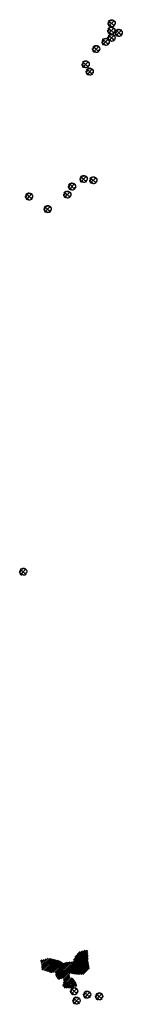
# Model space of a CAD drawing. Extents: x 184824 to 184969, y 346623 to 348010.
import ezdxf

# ---------------------------------------------------------------- set-up
doc = ezdxf.new("R2010")
doc.units = 0
doc.layers.add('V-WA-GR-BOOM-S', color=10, linetype='Continuous', lineweight=25)
doc.layers.add('V-WE-GR-STRUWEEL-A-1000', color=241, linetype='Continuous', lineweight=18)

# ---------------------------------------------------------------- blocks, each defined once
blk = doc.blocks.new('V-SGR-BOOM_05')
at = {"lineweight": -3}
for p, q in [((-4.2, 4.2), (4.2, -4.2)), ((4.2, 4.2), (-4.2, -4.2))]:
    blk.add_line(p, q, dxfattribs=at)
blk.add_lwpolyline([(0.4, 4.7), (0.4, 4.7), (0.4, 4.7), (0.5, 4.7), (0.5, 4.7), (0.5, 4.8), (0.5, 4.8), (0.5, 4.8), (0.5, 4.8), (0.5, 4.8), (0.5, 4.8), (0.5, 4.8), (0.5, 4.8), (0.5, 4.9), (0.5, 4.9), (0.5, 4.9), (0.5, 5, -0.52938), (0.5, 5.1, -0.087139), (2.2, 4.6, -0.372341), (2.3, 4.5), (2.4, 4.1), (2.2, 3.9), (2, 4), (1.8, 3.8), (1.9, 3.6), (2.1, 3.5), (2.7, 3.7), (2.9, 3.6), (2.8, 3.5), (2.7, 3.4), (2.6, 2.9), (2.7, 2.7), (3.2, 3.3, -0.504641), (3.4, 3.1, 0.331948), (3.5, 2.9, 0.282008), (4, 3), (4, 3, -0.512156), (4.2, 3, -0.16076), (5.1, -0.1), (5, -0.2), (5, -0.3), (4.9, -0.3), (4.9, -0.4), (4.7, -0.4), (4.6, -0.5), (4.9, -0.7), (4.9, -0.7), (5.1, -0.6, -0.106371), (4.3, -2.6), (3.7, -2.2), (3.6, -2.3), (3.5, -1.9), (3.3, -1.7), (3, -1.7), (3, -2), (2.8, -2.7), (2.9, -2.8), (3, -2.8), (3.9, -3.2, -0.236298), (-0.2, -5, 0.159625), (-0.3, -4.8, 0.350802), (-0.3, -4.5, -0.504641), (-0.6, -4.4), (-0.5, -4.2), (-0.6, -4), (-0.8, -4), (-0.8, -4.1), (-0.9, -4.2), (-1.1, -4.1), (-1.2, -3.5), (-1.3, -3.4), (-1.5, -3.4), (-1.6, -3.7), (-1.7, -3.7), (-1.8, -3.9), (-2, -3.8, 0.733583), (-1.9, -4, -0.861625), (-1.9, -4.1, 0.279978), (-2, -4.4), (-2, -4.4, -0.827056), (-2.2, -4.6, -0.116774), (-4.2, -2.6), (-4.1, -2.5), (-4.1, -2.5), (-4.1, -2.5), (-4, -2.5), (-4, -2.5), (-4, -2.5), (-4, -2.5), (-3.8, -2.2), (-3.8, -2.2), (-3.8, -2.2), (-3.8, -2.2), (-3.8, -2.1), (-3.7, -2.1), (-3.7, -2.1), (-3.7, -2.1), (-3.7, -2.1), (-3.7, -2.1), (-3.7, -2.1), (-3.7, -2.1), (-3.7, -2), (-3.7, -2), (-3.7, -2), (-3.7, -2), (-3.7, -2), (-3.7, -2), (-3.7, -1.9), (-3.7, -1.9), (-3.7, -1.9), (-3.7, -1.9), (-3.7, -1.9), (-3.7, -1.9), (-3.7, -1.9), (-3.7, -1.9), (-3.7, -1.9), (-3.7, -1.9), (-3.7, -1.9), (-3.7, -1.9), (-3.7, -1.9), (-3.7, -1.9), (-3.8, -1.9), (-3.8, -1.9), (-3.8, -1.8), (-3.8, -1.8), (-3.8, -1.8), (-3.8, -1.8), (-3.8, -1.8), (-3.8, -1.8), (-3.9, -1.8), (-3.9, -1.8), (-3.9, -1.8), (-3.9, -1.8), (-3.9, -1.8), (-4.1, -2), (-4.2, -2), (-4.2, -2), (-4.2, -2), (-4.2, -2), (-4.2, -2), (-4.2, -1.9), (-4.2, -1.9), (-4.3, -1.9), (-4.3, -1.9), (-4.4, -1.9), (-4.5, -2, -0.040997), (-4.8, -1), (-4.6, -1.1), (-4.5, -1.2), (-4.4, -1.1), (-4.3, -0.9), (-4.4, -0.8), (-4.3, -0.6), (-4.5, -0.6), (-4.7, -0.4), (-4.9, -0.6, -0.05814), (-5, 0.8), (-4.9, 0.8), (-4.3, 0.4), (-4.1, 0.4), (-3.1, 0.7), (-3, 1), (-3.4, 1.1), (-3.5, 1.3), (-4.1, 1.6), (-4.1, 1.8), (-4.4, 2), (-4.4, 2.1), (-4.3, 2.4), (-4, 2.4), (-3.6, 2.6), (-3.6, 2.8), (-3.8, 3.1), (-3.8, 3.2), (-3.9, 3.3, -0.13428), (-1.7, 4.8, -0.541727), (-1.6, 4.8), (-1.6, 4.6), (-1.6, 4.6), (-1.6, 4.5), (-1.6, 4.5), (-1.6, 4.4), (-1.5, 4.4), (-1.5, 4.4), (-1.5, 4.4), (-1.5, 4.4), (-1.4, 4.3), (-1.4, 4.3), (-1.4, 4.3), (-1.4, 4.3), (-1.4, 4.3), (-1.4, 4.3), (-1.3, 4.3), (-1.3, 4.3), (-1.3, 4.3), (-1.3, 4.3), (-1.3, 4.3), (-1.3, 4.3), (-1.2, 4.3), (-1.2, 4.3), (-1.2, 4.3), (-1.2, 4.3), (-1.1, 4.3), (-1.1, 4.4), (-1.1, 4.4), (-1.1, 4.4), (-1.1, 4.4), (-1, 4.4), (-1, 4.4), (-1, 4.4), (-1, 4.4), (-1, 4.4), (-1, 4.4), (-1, 4.3), (-0.9, 4.3), (-0.8, 4.1), (-0.6, 4), (-0.9, 4.5), (-0.9, 4.5), (-0.9, 4.5), (-0.9, 4.6), (-0.9, 4.6), (-0.9, 4.6), (-0.9, 4.6), (-0.9, 4.6), (-1, 4.6), (-1, 4.6), (-1, 4.7), (-1, 4.7), (-1, 4.7), (-1.1, 4.8), (-1.1, 4.8), (-1.2, 4.9, -0.543104), (-1.2, 5, -0.046766), (-0.2, 5.1, -0.385168), (-0.2, 5.1), (-0.2, 4.9), (-0.1, 4.8), (-0.1, 4.8), (-0.1, 4.8), (-0.1, 4.7), (-0.1, 4.7), (0, 4.7), (0, 4.7), (0, 4.7), (0, 4.7), (0, 4.7), (0, 4.7), (0.1, 4.7), (0.1, 4.7), (0.1, 4.7), (0.1, 4.7), (0.1, 4.7), (0.1, 4.7), (0.2, 4.7), (0.2, 4.7), (0.2, 4.6), (0.2, 4.6), (0.2, 4.6), (0.2, 4.6), (0.2, 4.6), (0.2, 4.6), (0.2, 4.6), (0.2, 4.6), (0.2, 4.6), (0.2, 4.6), (0.3, 4.6), (0.3, 4.6), (0.3, 4.6), (0.3, 4.6), (0.3, 4.6), (0.3, 4.6), (0.3, 4.6), (0.3, 4.6), (0.3, 4.6), (0.3, 4.6), (0.4, 4.6), (0.4, 4.6), (0.4, 4.6), (0.4, 4.7), (0.4, 4.7), (0.4, 4.7), (0.4, 4.7)], format="xyb", close=True)
blk.add_circle((0, 0), 0.15)

msp = doc.modelspace()

# ---------------------------------------------------------------- hatches: boundary and pattern name
at = {"layer": 'V-WE-GR-STRUWEEL-A-1000'}
h = msp.add_hatch(dxfattribs=at)
h.set_pattern_fill('ANSI31', color=10, scale=0.5)
h.paths.add_polyline_path([(184920.3, 346688.2, -0.012675), (184920, 346699), (184916.2, 346699.7), (184906.8, 346696.7), (184902.1, 346691.6), (184898.6, 346683.1), (184889.7, 346682.5), (184885.2, 346681.4), (184879.9, 346684.7), (184864.5, 346688.3), (184852.8, 346685.2, -0.045985), (184854, 346681, 0.022835), (184855.1, 346671), (184855.9, 346671.3), (184859.8, 346670.6), (184867.7, 346667.6), (184874.3, 346668.2), (184874.3, 346663.8), (184877.7, 346658), (184884.9, 346659.6), (184885.7, 346656.1), (184885.2, 346654), (184883.9, 346649.5), (184886.9, 346646), (184897.2, 346646.2), (184905, 346648.8), (184902.7, 346654.7), (184898.2, 346660.8), (184895.2, 346660.3), (184894.2, 346662.1), (184893.7, 346666.8), (184902.9, 346665.3), (184912.8, 346665), (184920.2, 346671), (184922.8, 346673.2, -0.078634)])

# ---------------------------------------------------------------- block references
at = {"layer": 'V-WA-GR-BOOM-S'}
for p in [(184952.9, 347994.5), (184953.3, 348004.8), (184953.2, 347984.4), (184963.4, 347991.4), (184931.5, 347968.6), (184944.9, 347978.6), (184916.7, 347947), (184922.4, 347936.7), (184913.8, 347785.5), (184897.5, 347774.9), (184927.5, 347783.7), (184836.8, 347760.8), (184890.8, 347763.5), (184863, 347743.1), (184828.6, 347232.4), (184900.4, 346641.6), (184918.9, 346636.7), (184935.8, 346634.3), (184903.8, 346628.3)]:
    msp.add_blockref('V-SGR-BOOM_05', p, dxfattribs=at)

doc.saveas('drawing.dxf')
